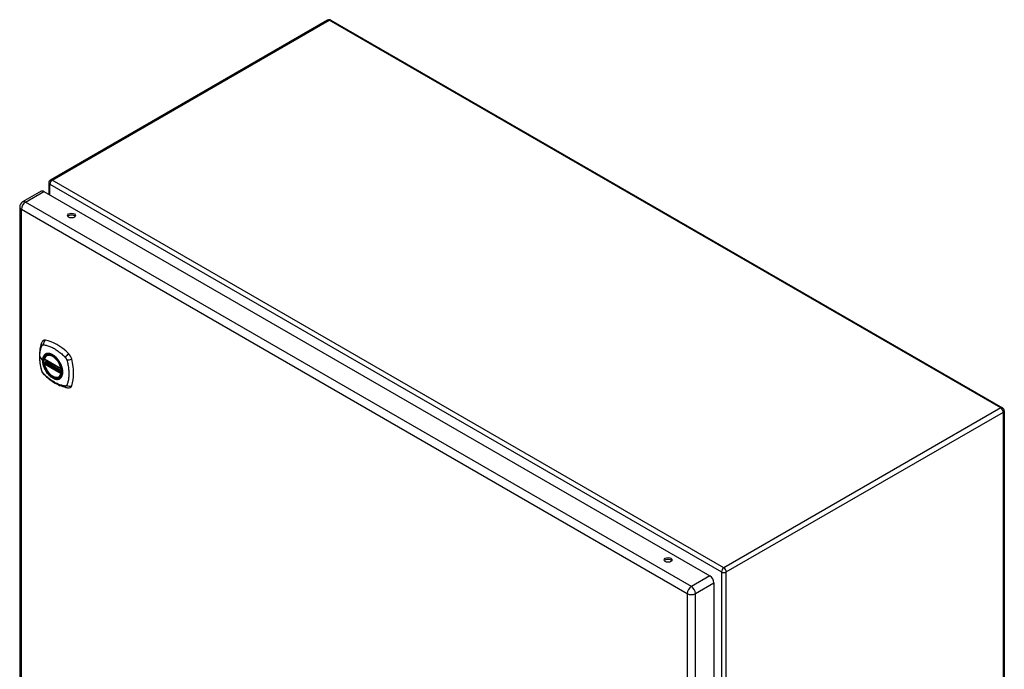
# Model space of a CAD drawing. Header units: inches. Extents: x 17 to 163, y 13 to 105.
# Tile 9 of 9: x 138 to 163, y 65 to 81. Entities that reach past the tile are written whole.
import ezdxf

# ---------------------------------------------------------------- set-up
doc = ezdxf.new("R2010")
doc.units = ezdxf.units.IN
doc.header["$MEASUREMENT"] = 0
doc.layers.add('Visible Edges(ANSI)', color=7, linetype='Continuous', lineweight=25)
doc.layers.add('Visible Tangent Edges(ANSI)', color=7, linetype='Continuous', lineweight=25)

msp = doc.modelspace()

# ---------------------------------------------------------------- linework, layer by layer
at = {"layer": 'Visible Edges(ANSI)'}
for p, q in [((145.729, 81.199), (138.777, 77.185)), ((145.813, 81.199), (162.665, 71.469)), ((138.735, 77.112), (138.735, 76.825)), ((138.539, 76.904), (138.077, 76.637)), ((138.612, 76.896), (155.318, 67.251)), ((138.004, 76.51), (138.004, 57.313)), ((138.628, 72.682), (139.042, 72.443)), ((138.653, 72.621), (138.694, 72.644)), ((138.685, 72.786), (138.695, 72.792)), ((138.628, 72.587), (138.642, 72.595)), ((138.648, 72.606), (138.647, 72.609)), ((138.998, 72.244), (139.008, 72.25)), ((162.707, 71.396), (162.707, 51.938)), ((155.421, 67.072), (155.421, 47.876))]:
    msp.add_line(p, q, dxfattribs=at)
at = {"layer": 'Visible Edges(ANSI)', "flags": 128}
for points in [[(138.589, 73.152), (138.576, 73.138), (138.566, 73.124), (138.557, 73.11), (138.551, 73.096)], [(138.551, 73.096), (138.543, 73.074), (138.537, 73.055), (138.532, 73.036), (138.527, 73.018), (138.523, 72.999), (138.518, 72.98), (138.511, 72.94), (138.505, 72.899), (138.501, 72.857), (138.499, 72.815), (138.498, 72.772), (138.499, 72.729), (138.501, 72.685), (138.505, 72.64), (138.511, 72.595), (138.518, 72.55), (138.526, 72.504), (138.536, 72.458), (138.541, 72.436), (138.544, 72.424), (138.548, 72.41)], [(138.623, 72.695), (138.627, 72.71), (138.632, 72.724), (138.638, 72.737), (138.646, 72.749), (138.654, 72.76), (138.663, 72.77), (138.674, 72.779), (138.685, 72.786)], [(138.937, 72.706), (138.956, 72.684), (138.974, 72.66), (138.991, 72.636), (139.006, 72.61), (139.02, 72.584), (139.033, 72.557), (139.045, 72.53), (139.055, 72.503)], [(138.548, 72.41), (138.552, 72.396), (138.557, 72.383), (138.563, 72.371), (138.57, 72.358), (138.577, 72.347), (138.585, 72.335), (138.594, 72.324), (138.603, 72.314)], [(138.998, 72.244), (138.986, 72.238), (138.974, 72.234), (138.961, 72.231), (138.948, 72.229), (138.935, 72.228), (138.921, 72.229), (138.906, 72.231), (138.892, 72.235), (138.877, 72.239), (138.863, 72.245), (138.848, 72.252), (138.833, 72.26), (138.819, 72.269), (138.804, 72.279), (138.79, 72.291), (138.776, 72.303), (138.762, 72.316), (138.748, 72.33), (138.735, 72.344), (138.723, 72.36), (138.711, 72.376), (138.699, 72.392), (138.688, 72.409), (138.678, 72.427), (138.668, 72.445), (138.659, 72.463), (138.651, 72.482), (138.644, 72.5), (138.637, 72.519), (138.631, 72.537), (138.627, 72.556), (138.623, 72.574)], [(138.642, 72.595), (138.645, 72.597), (138.647, 72.6), (138.648, 72.603), (138.648, 72.606)], [(138.603, 72.314), (138.613, 72.304), (138.623, 72.294), (138.64, 72.278), (138.674, 72.247), (138.71, 72.217), (138.745, 72.189), (138.782, 72.162), (138.818, 72.136), (138.855, 72.112), (138.892, 72.089), (138.93, 72.069), (138.968, 72.05), (139.006, 72.032), (139.044, 72.017), (139.082, 72.003), (139.12, 71.992), (139.158, 71.982), (139.177, 71.977), (139.188, 71.975), (139.199, 71.974)], [(139.199, 71.974), (139.214, 71.972), (139.231, 71.972), (139.248, 71.974), (139.267, 71.978)]]:
    msp.add_lwpolyline(points, dxfattribs=at)
at = {"layer": 'Visible Edges(ANSI)'}
for centre, radius, start, end in [((145.771, 81.126), 0.084, 60, 120), ((138.819, 77.112), 0.084, 120, 180), ((138.15, 76.51), 0.146, 120, 180), ((138.634, 72.693), 0.0118, 166.5554, 240), ((138.634, 72.577), 0.0118, 120, 190.611), ((138.659, 72.611), 0.0118, 120, 187.8283), ((139.048, 72.454), 0.0118, 240, 282.6344), ((162.623, 71.396), 0.084, 0, 60)]:
    msp.add_arc(centre, radius, start, end, dxfattribs=at)
for centre, major_axis, start_param, end_param in [((138.612, 76.777), (-0.073, 0.126), 5.497787, 6.283185), ((139.304, 76.249), (0.101, 0), 0.378178, 2.763414), ((138.688, 73.006), (-0.089, 0.153), 5.825423, 6.408181), ((138.939, 72.009), (-0.64, 1.108), 5.170151, 5.825423), ((138.834, 72.511), (0.157, -0.273), 2.363977, 7.060801), ((139.19, 72.716), (0.089, -0.153), 1.113034, 2.028558), ((138.452, 72.853), (-0.64, 1.108), 3.599355, 4.254627), ((139.19, 72.137), (0.089, -0.153), 6.158189, 6.740947), ((154.272, 67.607), (0.101, 0), 0.378178, 2.763414), ((155.318, 67.132), (0.073, -0.126), 0.785398, 2.356194)]:
    msp.add_ellipse(centre, major_axis=major_axis, ratio=0.57735, start_param=start_param, end_param=end_param, dxfattribs=at)
for centre, major_axis in [((139.304, 76.293), (0.102, 0)), ((138.831, 72.509), (0.16, -0.277)), ((154.272, 67.651), (0.102, 0))]:
    msp.add_ellipse(centre, major_axis=major_axis, ratio=0.57735, dxfattribs=at)
at = {"layer": 'Visible Tangent Edges(ANSI)'}
for p, q in [((138.819, 77.18), (145.771, 81.194)), ((162.623, 71.465), (145.771, 81.194)), ((138.76, 77.078), (155.612, 67.348)), ((138.76, 76.811), (138.76, 77.078)), ((155.671, 67.451), (138.819, 77.18)), ((138.15, 76.629), (138.612, 76.896)), ((154.856, 66.984), (138.15, 76.629)), ((138.046, 76.451), (154.752, 66.805)), ((138.046, 57.254), (138.046, 76.451)), ((138.508, 72.745), (138.577, 72.654)), ((139.04, 72.449), (138.626, 72.688)), ((138.659, 72.62), (138.698, 72.642)), ((138.626, 72.572), (139.04, 72.333)), ((138.634, 72.586), (138.646, 72.593)), ((139.048, 72.347), (138.634, 72.586)), ((138.646, 72.593), (139.056, 72.356)), ((139.057, 72.373), (138.654, 72.606)), ((139.057, 72.391), (138.659, 72.62)), ((139.055, 72.351), (139.048, 72.347)), ((162.623, 71.465), (155.671, 67.451)), ((155.73, 67.348), (162.683, 71.362)), ((162.683, 51.903), (162.683, 71.362)), ((155.318, 67.251), (154.856, 66.984)), ((155.612, 67.348), (155.612, 47.889)), ((155.73, 47.889), (155.73, 67.348)), ((154.959, 66.805), (155.421, 67.072)), ((154.752, 66.805), (154.752, 47.609)), ((154.959, 47.609), (154.959, 66.805))]:
    msp.add_line(p, q, dxfattribs=at)
at = {"layer": 'Visible Tangent Edges(ANSI)', "flags": 128}
for points in [[(138.508, 72.745), (138.508, 72.758), (138.509, 72.771), (138.509, 72.785), (138.51, 72.798), (138.511, 72.811), (138.512, 72.823), (138.513, 72.836), (138.514, 72.848), (138.516, 72.861), (138.517, 72.873), (138.519, 72.885), (138.521, 72.897), (138.524, 72.909), (138.526, 72.921), (138.529, 72.932), (138.532, 72.943), (138.535, 72.955), (138.538, 72.966), (138.541, 72.977), (138.544, 72.987), (138.548, 72.998), (138.552, 73.008), (138.556, 73.019), (138.561, 73.03)], [(138.561, 73.03), (138.562, 73.032), (138.563, 73.033), (138.564, 73.035), (138.566, 73.036), (138.567, 73.038), (138.568, 73.039), (138.569, 73.041), (138.571, 73.042), (138.572, 73.043), (138.573, 73.044), (138.575, 73.045), (138.576, 73.046), (138.578, 73.047), (138.58, 73.048), (138.581, 73.048), (138.583, 73.049), (138.585, 73.049), (138.586, 73.05), (138.588, 73.05), (138.59, 73.051), (138.592, 73.051), (138.594, 73.051), (138.596, 73.051), (138.598, 73.051)], [(138.598, 73.051), (138.621, 73.049), (138.644, 73.045), (138.666, 73.04), (138.688, 73.034), (138.711, 73.027), (138.734, 73.02), (138.757, 73.011), (138.78, 73.002), (138.804, 72.992), (138.827, 72.981), (138.85, 72.968), (138.874, 72.955), (138.897, 72.941), (138.92, 72.927), (138.943, 72.911), (138.966, 72.894), (138.989, 72.877), (139.012, 72.859), (139.035, 72.84), (139.057, 72.821), (139.08, 72.801), (139.102, 72.78), (139.124, 72.759), (139.147, 72.734)], [(138.561, 72.395), (138.556, 72.414), (138.552, 72.429), (138.548, 72.443), (138.544, 72.458), (138.541, 72.473), (138.538, 72.488), (138.535, 72.503), (138.532, 72.517), (138.529, 72.532), (138.526, 72.547), (138.524, 72.561), (138.521, 72.576), (138.519, 72.59), (138.517, 72.605), (138.516, 72.619), (138.514, 72.633), (138.513, 72.648), (138.512, 72.662), (138.511, 72.676), (138.51, 72.69), (138.509, 72.704), (138.509, 72.717), (138.508, 72.731), (138.508, 72.745)], [(138.635, 72.806), (138.631, 72.802), (138.626, 72.798), (138.622, 72.794), (138.618, 72.789), (138.614, 72.784), (138.61, 72.779), (138.607, 72.774), (138.604, 72.768), (138.6, 72.763), (138.597, 72.757), (138.595, 72.75), (138.592, 72.744), (138.59, 72.738), (138.588, 72.731), (138.586, 72.724), (138.584, 72.717), (138.582, 72.709), (138.581, 72.702), (138.58, 72.694), (138.579, 72.687), (138.578, 72.679), (138.578, 72.671), (138.577, 72.662), (138.577, 72.654)], [(138.577, 72.654), (138.577, 72.646), (138.578, 72.637), (138.578, 72.628), (138.579, 72.62), (138.58, 72.611), (138.581, 72.602), (138.582, 72.593), (138.584, 72.583), (138.586, 72.574), (138.588, 72.565), (138.59, 72.556), (138.592, 72.547), (138.595, 72.537), (138.597, 72.528), (138.6, 72.518), (138.604, 72.509), (138.607, 72.5), (138.61, 72.49), (138.614, 72.481), (138.618, 72.471), (138.622, 72.462), (138.626, 72.453), (138.631, 72.444), (138.635, 72.435)], [(138.581, 72.652), (138.582, 72.676), (138.585, 72.698), (138.589, 72.72), (138.595, 72.739), (138.603, 72.757), (138.612, 72.773), (138.623, 72.788), (138.635, 72.8), (138.649, 72.811), (138.664, 72.819), (138.68, 72.825), (138.697, 72.829), (138.715, 72.83), (138.734, 72.829), (138.754, 72.826), (138.774, 72.821), (138.794, 72.814), (138.815, 72.804), (138.836, 72.792), (138.857, 72.779), (138.878, 72.763), (138.898, 72.746), (138.918, 72.727), (138.937, 72.706)], [(139.055, 72.503), (139.068, 72.455), (139.076, 72.408), (139.079, 72.364), (139.076, 72.323), (139.068, 72.286), (139.054, 72.253), (139.035, 72.227), (139.012, 72.207), (138.985, 72.194), (138.954, 72.187), (138.921, 72.188), (138.885, 72.196), (138.848, 72.211), (138.811, 72.233), (138.774, 72.261), (138.739, 72.294), (138.705, 72.332), (138.674, 72.374), (138.647, 72.419), (138.624, 72.466), (138.605, 72.514), (138.592, 72.561), (138.584, 72.608), (138.581, 72.652)], [(138.668, 72.825), (138.667, 72.825), (138.665, 72.824), (138.664, 72.824), (138.662, 72.823), (138.661, 72.822), (138.66, 72.822), (138.658, 72.821), (138.657, 72.82), (138.655, 72.819), (138.654, 72.819), (138.652, 72.818), (138.651, 72.817), (138.65, 72.816), (138.648, 72.815), (138.647, 72.815), (138.646, 72.814), (138.644, 72.813), (138.643, 72.812), (138.642, 72.811), (138.64, 72.81), (138.639, 72.809), (138.638, 72.808), (138.636, 72.807), (138.635, 72.806)], [(138.99, 72.64), (138.979, 72.656), (138.967, 72.673), (138.955, 72.689), (138.942, 72.704), (138.929, 72.719), (138.915, 72.733), (138.901, 72.746), (138.887, 72.759), (138.873, 72.77), (138.859, 72.781), (138.844, 72.791), (138.83, 72.8), (138.815, 72.808), (138.8, 72.815), (138.786, 72.82), (138.772, 72.825), (138.758, 72.829), (138.744, 72.832), (138.73, 72.833), (138.717, 72.834), (138.704, 72.833), (138.692, 72.832), (138.68, 72.829), (138.668, 72.825)], [(139.024, 72.582), (139.022, 72.584), (139.021, 72.587), (139.02, 72.589), (139.018, 72.592), (139.017, 72.594), (139.016, 72.597), (139.014, 72.599), (139.013, 72.601), (139.012, 72.604), (139.01, 72.606), (139.009, 72.609), (139.008, 72.611), (139.006, 72.614), (139.005, 72.616), (139.003, 72.618), (139.002, 72.621), (139.001, 72.623), (138.999, 72.625), (138.998, 72.628), (138.996, 72.63), (138.995, 72.633), (138.993, 72.635), (138.992, 72.637), (138.99, 72.64)], [(139.147, 72.734), (139.149, 72.731), (139.151, 72.729), (139.153, 72.727), (139.155, 72.724), (139.157, 72.722), (139.159, 72.72), (139.16, 72.717), (139.162, 72.715), (139.164, 72.712), (139.165, 72.709), (139.167, 72.707), (139.169, 72.704), (139.17, 72.702), (139.172, 72.699), (139.173, 72.696), (139.174, 72.693), (139.176, 72.691), (139.177, 72.688), (139.178, 72.685), (139.179, 72.682), (139.18, 72.679), (139.182, 72.676), (139.183, 72.674), (139.183, 72.671)], [(139.183, 72.671), (139.193, 72.638), (139.201, 72.608), (139.208, 72.579), (139.214, 72.549), (139.22, 72.52), (139.225, 72.491), (139.229, 72.462), (139.232, 72.434), (139.235, 72.406), (139.237, 72.378), (139.238, 72.35), (139.239, 72.323), (139.238, 72.296), (139.237, 72.27), (139.235, 72.244), (139.232, 72.219), (139.229, 72.194), (139.225, 72.17), (139.22, 72.146), (139.214, 72.123), (139.208, 72.101), (139.201, 72.079), (139.193, 72.058), (139.183, 72.036)], [(138.576, 72.362), (138.576, 72.364), (138.575, 72.365), (138.574, 72.366), (138.573, 72.368), (138.573, 72.369), (138.572, 72.37), (138.571, 72.372), (138.571, 72.373), (138.57, 72.374), (138.569, 72.376), (138.569, 72.377), (138.568, 72.379), (138.567, 72.38), (138.567, 72.381), (138.566, 72.383), (138.566, 72.384), (138.565, 72.386), (138.564, 72.387), (138.564, 72.388), (138.563, 72.39), (138.563, 72.391), (138.562, 72.393), (138.562, 72.394), (138.561, 72.395)], [(138.635, 72.435), (138.636, 72.432), (138.638, 72.43), (138.639, 72.427), (138.64, 72.425), (138.642, 72.422), (138.643, 72.42), (138.644, 72.417), (138.646, 72.415), (138.647, 72.412), (138.648, 72.41), (138.65, 72.408), (138.651, 72.405), (138.652, 72.403), (138.654, 72.4), (138.655, 72.398), (138.657, 72.396), (138.658, 72.393), (138.66, 72.391), (138.661, 72.389), (138.662, 72.386), (138.664, 72.384), (138.665, 72.382), (138.667, 72.379), (138.668, 72.377)], [(138.642, 72.595), (138.642, 72.595), (138.642, 72.595), (138.642, 72.595), (138.642, 72.595), (138.642, 72.595), (138.642, 72.595), (138.642, 72.595), (138.642, 72.595), (138.642, 72.595), (138.642, 72.595), (138.642, 72.595), (138.642, 72.595), (138.642, 72.595), (138.642, 72.595), (138.642, 72.595), (138.642, 72.595), (138.642, 72.595), (138.642, 72.595), (138.642, 72.595), (138.642, 72.595), (138.642, 72.595), (138.642, 72.595), (138.642, 72.595), (138.642, 72.595)], [(138.642, 72.595), (138.642, 72.595), (138.642, 72.595), (138.642, 72.595), (138.642, 72.595), (138.642, 72.594), (138.642, 72.594), (138.642, 72.594), (138.642, 72.594), (138.642, 72.594), (138.642, 72.594), (138.642, 72.594), (138.642, 72.594), (138.642, 72.594), (138.643, 72.594), (138.643, 72.594), (138.643, 72.594), (138.643, 72.594), (138.643, 72.594), (138.643, 72.594), (138.643, 72.594), (138.644, 72.594), (138.644, 72.594), (138.644, 72.594), (138.644, 72.593)], [(138.644, 72.593), (138.644, 72.593), (138.644, 72.593), (138.644, 72.593), (138.644, 72.593), (138.644, 72.593), (138.644, 72.593), (138.645, 72.593), (138.645, 72.593), (138.645, 72.593), (138.645, 72.593), (138.645, 72.593), (138.645, 72.593), (138.645, 72.593), (138.645, 72.593), (138.645, 72.593), (138.645, 72.593), (138.645, 72.593), (138.645, 72.593), (138.645, 72.593), (138.645, 72.593), (138.645, 72.593), (138.645, 72.593), (138.646, 72.593), (138.646, 72.593)], [(138.648, 72.608), (138.648, 72.608), (138.648, 72.608), (138.648, 72.608), (138.648, 72.608), (138.648, 72.608), (138.648, 72.608), (138.648, 72.607), (138.648, 72.607), (138.648, 72.607), (138.648, 72.607), (138.648, 72.607), (138.648, 72.607), (138.648, 72.607), (138.648, 72.607), (138.648, 72.607), (138.648, 72.607), (138.648, 72.607), (138.648, 72.607), (138.648, 72.607), (138.648, 72.607), (138.648, 72.607), (138.648, 72.607), (138.648, 72.606), (138.648, 72.606)], [(138.651, 72.607), (138.651, 72.607), (138.651, 72.607), (138.65, 72.607), (138.65, 72.607), (138.65, 72.607), (138.65, 72.608), (138.65, 72.608), (138.649, 72.608), (138.649, 72.608), (138.649, 72.608), (138.649, 72.608), (138.649, 72.608), (138.649, 72.608), (138.649, 72.608), (138.649, 72.608), (138.648, 72.608), (138.648, 72.608), (138.648, 72.608), (138.648, 72.608), (138.648, 72.608), (138.648, 72.608), (138.648, 72.608), (138.648, 72.608), (138.648, 72.608)], [(138.654, 72.606), (138.654, 72.606), (138.654, 72.606), (138.653, 72.606), (138.653, 72.606), (138.653, 72.606), (138.653, 72.606), (138.653, 72.606), (138.653, 72.606), (138.653, 72.606), (138.653, 72.606), (138.652, 72.606), (138.652, 72.606), (138.652, 72.607), (138.652, 72.607), (138.652, 72.607), (138.652, 72.607), (138.652, 72.607), (138.652, 72.607), (138.652, 72.607), (138.651, 72.607), (138.651, 72.607), (138.651, 72.607), (138.651, 72.607), (138.651, 72.607)], [(139.024, 72.21), (139.032, 72.218), (139.041, 72.227), (139.048, 72.237), (139.055, 72.248), (139.061, 72.26), (139.067, 72.273), (139.071, 72.286), (139.075, 72.3), (139.078, 72.315), (139.08, 72.33), (139.082, 72.346), (139.082, 72.363), (139.082, 72.38), (139.08, 72.397), (139.078, 72.415), (139.075, 72.433), (139.071, 72.452), (139.067, 72.47), (139.061, 72.489), (139.055, 72.508), (139.048, 72.527), (139.041, 72.545), (139.032, 72.564), (139.024, 72.582)], [(138.598, 72.333), (138.597, 72.334), (138.596, 72.335), (138.595, 72.336), (138.594, 72.337), (138.593, 72.338), (138.592, 72.339), (138.591, 72.341), (138.59, 72.342), (138.589, 72.343), (138.588, 72.344), (138.587, 72.345), (138.586, 72.347), (138.586, 72.348), (138.585, 72.349), (138.584, 72.35), (138.583, 72.352), (138.582, 72.353), (138.581, 72.354), (138.58, 72.356), (138.58, 72.357), (138.579, 72.358), (138.578, 72.36), (138.577, 72.361), (138.576, 72.362)], [(139.147, 72.015), (139.124, 72.018), (139.102, 72.022), (139.08, 72.027), (139.057, 72.033), (139.035, 72.039), (139.012, 72.047), (138.989, 72.056), (138.966, 72.065), (138.943, 72.075), (138.92, 72.087), (138.897, 72.099), (138.874, 72.112), (138.85, 72.126), (138.827, 72.141), (138.804, 72.156), (138.78, 72.173), (138.757, 72.19), (138.734, 72.208), (138.711, 72.226), (138.688, 72.246), (138.666, 72.266), (138.644, 72.286), (138.621, 72.308), (138.598, 72.333)], [(138.668, 72.377), (138.68, 72.36), (138.692, 72.344), (138.704, 72.328), (138.717, 72.312), (138.73, 72.298), (138.744, 72.284), (138.758, 72.27), (138.772, 72.258), (138.786, 72.246), (138.8, 72.236), (138.815, 72.226), (138.83, 72.217), (138.844, 72.209), (138.859, 72.202), (138.873, 72.196), (138.887, 72.191), (138.901, 72.188), (138.915, 72.185), (138.929, 72.183), (138.942, 72.183), (138.955, 72.183), (138.967, 72.185), (138.979, 72.187), (138.99, 72.191)], [(138.99, 72.191), (138.992, 72.192), (138.993, 72.192), (138.995, 72.193), (138.996, 72.194), (138.998, 72.194), (138.999, 72.195), (139.001, 72.196), (139.002, 72.196), (139.003, 72.197), (139.005, 72.198), (139.006, 72.199), (139.008, 72.199), (139.009, 72.2), (139.01, 72.201), (139.012, 72.202), (139.013, 72.203), (139.014, 72.204), (139.016, 72.205), (139.017, 72.205), (139.018, 72.206), (139.02, 72.207), (139.021, 72.208), (139.022, 72.209), (139.024, 72.21)], [(139.183, 72.036), (139.183, 72.035), (139.182, 72.033), (139.18, 72.031), (139.179, 72.03), (139.178, 72.028), (139.177, 72.027), (139.176, 72.026), (139.174, 72.024), (139.173, 72.023), (139.172, 72.022), (139.17, 72.021), (139.169, 72.02), (139.167, 72.019), (139.165, 72.019), (139.164, 72.018), (139.162, 72.017), (139.16, 72.017), (139.159, 72.016), (139.157, 72.016), (139.155, 72.016), (139.153, 72.015), (139.151, 72.015), (139.149, 72.015), (139.147, 72.015)]]:
    msp.add_lwpolyline(points, dxfattribs=at)
at = {"layer": 'Visible Tangent Edges(ANSI)'}
for centre, major_axis, ratio, start_param, end_param in [((145.771, 81.126), (-0.042, 0.0727), 0.57735, 5.497787, 6.283185), ((145.771, 81.126), (0.042, 0.0727), 0.57735, 0, 0.785398), ((138.819, 77.112), (-0.084, 0), 0.57735, 0, 0.785398), ((138.819, 77.112), (0.042, 0.0727), 0.57735, 0.785398, 2.356194), ((138.819, 77.112), (-0.042, 0.0727), 0.57735, 5.497787, 6.283185), ((138.15, 76.51), (-0.073, -0.126), 0.57735, 3.926991, 5.497787), ((138.15, 76.51), (-0.073, 0.126), 0.57735, 5.497787, 6.283185), ((138.15, 76.51), (-0.146, 0), 0.57735, 0, 0.785398), ((138.688, 73.069), (0.027, 0.115), 0.753705, 0.761071, 1.898341), ((138.661, 73.054), (-0.11, 0.042), 0.704518, 0, 0.765179), ((138.833, 72.51), (-0.173, 0.3), 0.57735, 5.055237, 10.652726), ((138.582, 72.655), (0.00492, 0), 0.57735, 3.5561, 4.570492), ((138.634, 72.693), (-0.0115, 0.0027), 0.697177, 0, 0.936254), ((138.833, 72.51), (-0.151, 0.261), 0.57735, 4.164956, 6.830618), ((138.634, 72.693), (-0.0059, -0.0102), 0.57735, 5.497787, 6.283185), ((138.841, 72.515), (-0.156, 0.271), 0.57735, 6.166197, 6.283185), ((139.218, 72.763), (0.0787, 0.088), 0.341266, 1.05898, 2.19625), ((139.244, 72.717), (-0.116, -0.024), 0.341266, 0.945343, 2.082613), ((138.661, 72.442), (-0.114, -0.032), 0.390453, 0, 0.392125), ((138.634, 72.577), (-0.0116, -0.0022), 0.424984, 0, 0.691657), ((138.634, 72.577), (-0.0059, -0.0102), 0.57735, 3.926991, 5.497787), ((138.833, 72.51), (0.151, -0.261), 0.57735, 4.164956, 6.830618), ((138.634, 72.577), (-0.0059, 0.0102), 0.57735, 5.497787, 6.283185), ((138.637, 72.605), (0.0018, -0.0117), 0.983841, 0.332621, 1.648576), ((138.643, 72.604), (0.0039, 0.0112), 0.653911, 3.808835, 5.235416), ((138.646, 72.602), (0.0059, 0.0102), 0.57735, 3.926991, 5.335914), ((138.659, 72.611), (-0.0117, -0.0016), 0.470841, 0, 0.203742), ((138.659, 72.611), (-0.0059, -0.0102), 0.57735, 3.926991, 5.351326), ((138.659, 72.611), (-0.0059, 0.0102), 0.57735, 5.497787, 6.283185), ((139.048, 72.454), (-0.0059, -0.0102), 0.57735, 5.497787, 6.283185), ((139.048, 72.454), (-0.0116, -0.0022), 0.424984, 0.691657, 1.603666), ((138.688, 72.396), (-0.0849, -0.0822), 0.390453, 5.89106, 6.283185), ((138.841, 72.515), (0.156, -0.271), 0.57735, 0, 0.116988), ((139.048, 72.338), (0.0059, 0.0102), 0.57735, 0.785398, 2.356194), ((139.048, 72.338), (0.0115, -0.0027), 0.697177, 4.077847, 5.160757), ((139.048, 72.338), (0.0059, -0.0102), 0.57735, 1.624298, 2.356194), ((139.218, 72.09), (-0.019, -0.117), 0.704518, 5.518007, 6.283185), ((139.244, 72.106), (-0.113, 0.035), 0.753705, 1.243252, 2.380522), ((162.623, 71.396), (0.042, 0.0727), 0.57735, 0, 0.785398), ((162.623, 71.396), (0.042, -0.0727), 0.57735, 0.785398, 2.356194), ((162.623, 71.396), (0.084, 0), 0.57735, 5.497787, 6.283185), ((155.671, 67.383), (-0.042, -0.0727), 0.57735, 3.926991, 5.497787), ((155.671, 67.383), (0.042, -0.0727), 0.57735, 0.785398, 2.356194), ((155.671, 67.383), (0.084, 0), 0.57735, 3.926991, 5.497787), ((154.856, 66.865), (0.073, 0.126), 0.57735, 0.785398, 2.356194), ((154.856, 66.865), (-0.073, 0.126), 0.57735, 3.926991, 5.497787), ((154.856, 66.865), (-0.146, 0), 0.57735, 0.785398, 2.356194)]:
    msp.add_ellipse(centre, major_axis=major_axis, ratio=ratio, start_param=start_param, end_param=end_param, dxfattribs=at)
for centre, major_axis in [((138.834, 72.511), (-0.171, 0.296)), ((138.831, 72.509), (0.163, -0.282)), ((138.831, 72.509), (-0.162, 0.281))]:
    msp.add_ellipse(centre, major_axis=major_axis, ratio=0.57735, dxfattribs=at)

doc.saveas('drawing.dxf')
